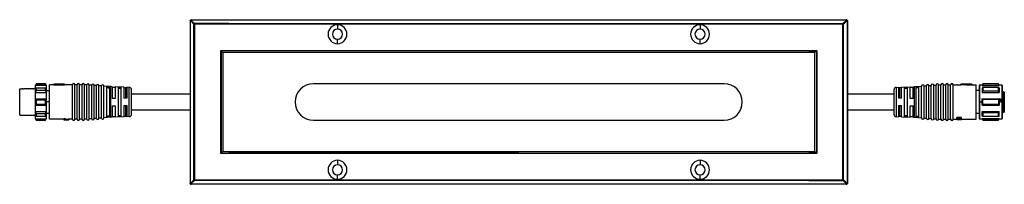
# Model space of a CAD drawing. Header units: millimetres. Extents: x -349 to 1189, y 327 to 866.
# Tile 7 of 9: x -101 to 306, y 798 to 866. Entities that reach past the tile are written whole.
import ezdxf

# ---------------------------------------------------------------- set-up
doc = ezdxf.new("R2010")
doc.units = ezdxf.units.MM

# ---------------------------------------------------------------- blocks, each defined once
blk = doc.blocks.new('Drawing View1')
at = {"color": 7, "linetype": 'Continuous', "lineweight": 25}
for p, q in [((-272, 36.75), (-271.9, 36.75)), ((-272, 36.75), (-272, -30.25)), ((-271.9, 36.75), (-271.9, -30.25)), ((-270.38, 35.38), (-271.87, 36.87)), ((-270.13, 35.63), (-271.62, 37.12)), ((-271.5, 37.25), (-0.5, 37.25)), ((-271.5, 37.15), (-0.5, 37.15)), ((-1.87, 35.63), (-0.38, 37.12)), ((-1.62, 35.38), (-0.13, 36.87)), ((-0.1, 36.75), (-0.1, -30.25)), ((0, 36.75), (-0.1, 36.75)), ((0, 36.75), (0, -30.25)), ((-270.38, -28.88), (-270.38, 35.38)), ((-270.13, 35.38), (-270.38, 35.38)), ((-256, 35.63), (-270.13, 35.63)), ((-270.13, 35.63), (-270.13, 35.38)), ((-256, 35.39), (-270.13, 35.38)), ((-270.13, 35.38), (-270.13, -28.88)), ((-256, 35.63), (-16, 35.63)), ((-16, 35.39), (-256, 35.39)), ((-211, 35.15), (-211, 33.35)), ((-61, 35.15), (-61, 33.35)), ((-16, 35.63), (-1.87, 35.63)), ((-1.87, 35.38), (-16, 35.39)), ((-1.87, 35.63), (-1.87, 35.38)), ((-1.87, -28.88), (-1.87, 35.38)), ((-1.87, 35.38), (-1.62, 35.38)), ((-1.62, -28.88), (-1.62, 35.38)), ((-211, 27.35), (-211, 29.15)), ((-61, 27.35), (-61, 29.15)), ((-259.3, 24.55), (-256, 24.55)), ((-259.3, -18.05), (-259.3, 24.55)), ((-259.2, 24.45), (-259.3, 24.55)), ((-256, 24.45), (-259.2, 24.45)), ((-259.2, 24.45), (-259.2, -17.95)), ((-258.5, 23.75), (-259.2, 24.45)), ((-256, 24.55), (-136, 24.55)), ((-256, 24.45), (-256, 24.55)), ((-16, 24.45), (-256, 24.45)), ((-136, 24.55), (-16, 24.55)), ((-16, 24.55), (-12.7, 24.55)), ((-16, 24.45), (-16, 24.55)), ((-16, 24.45), (-12.8, 24.45)), ((-13.5, 23.75), (-12.8, 24.45)), ((-12.8, 24.45), (-12.7, 24.55)), ((-12.8, 24.45), (-12.8, -17.95)), ((-12.7, 24.55), (-12.7, -18.05)), ((-258.5, 23.75), (-258.5, -17.25)), ((-13.5, 23.75), (-258.5, 23.75)), ((-13.5, -17.25), (-13.5, 23.75)), ((-342.5, -2.15), (-342.5, 8.65)), ((-342.5, 8.65), (-341.74, 8.65)), ((-341.15, 8.65), (-341.74, 8.65)), ((-341.15, 8.65), (-340.85, 8.65)), ((-340.04, 8.65), (-340.85, 8.65)), ((-340.04, 8.65), (-339.85, 8.65)), ((-339.04, 8.65), (-339.85, 8.65)), ((-339.04, 8.65), (-338.85, 8.65)), ((-338.04, 8.65), (-338.85, 8.65)), ((-338.04, 8.65), (-337.85, 8.65)), ((-337.04, 8.65), (-337.85, 8.65)), ((-337.04, 8.65), (-336.85, 8.65)), ((-336, 8.65), (-336.85, 8.65)), ((-335.7, 10.75), (-336, 10.25)), ((-336, 10.14), (-336, 10.25)), ((-336, 10.14), (-331.5, 10.14)), ((-336, 9), (-336, 10.14)), ((-331.8, 10.75), (-335.7, 10.75)), ((-335.7, 10.69), (-331.8, 10.69)), ((-335.7, 9.17), (-331.8, 9.17)), ((-331.5, 10.25), (-331.8, 10.75)), ((-331.8, 10.69), (-331.8, 10.75)), ((-330.2, -3.9), (-330.2, 10.4)), ((-328.4, 10.4), (-330.2, 10.4)), ((-323.9, 10.6), (-328.4, 10.6)), ((-328.4, 10.6), (-326.4, 10.45)), ((-328.4, 10.6), (-328.4, 10.4)), ((-328.4, 10.4), (-326.4, 10.24)), ((-326.4, 10.54), (-323.9, 10.54)), ((-326.4, 10.54), (-326.4, 10.45)), ((-326.4, 10.45), (-326.4, 10.24)), ((-326.4, 10.34), (-323.9, 10.34)), ((-323.9, 10.6), (-323.9, 10.54)), ((-323.9, 10.54), (-323.9, 10.34)), ((-322.39, 10.4), (-323.9, 10.4)), ((-322.16, 10.4), (-322.39, 10.4)), ((-320.7, 10.4), (-322.16, 10.4)), ((-320.7, -3.9), (-320.7, 10.4)), ((-319.7, -3.9), (-319.7, 10.4)), ((-318.7, 10.4), (-319.7, 10.4)), ((-318.7, -3.9), (-318.7, 10.4)), ((-317.7, -3.9), (-317.7, 10.4)), ((-316.7, 10.4), (-317.7, 10.4)), ((-316.7, -3.9), (-316.7, 10.4)), ((-315.7, -3.86), (-315.7, 10.36)), ((-314.7, 10.29), (-315.7, 10.36)), ((-314.7, -3.79), (-314.7, 10.29)), ((-313.7, -3.72), (-313.7, 10.22)), ((-312.7, 10.15), (-313.7, 10.22)), ((-312.7, -3.65), (-312.7, 10.15)), ((-311.7, -3.58), (-311.7, 10.08)), ((-310.7, 10.01), (-311.7, 10.08)), ((-310.7, -3.51), (-310.7, 10.01)), ((-309.7, -3.44), (-309.7, 9.94)), ((-308.7, 9.87), (-309.7, 9.94)), ((-308.7, -3.37), (-308.7, 9.87)), ((-307.7, -3.29), (-307.7, 9.8)), ((-304.75, 9.59), (-307.7, 9.8)), ((-306.6, 9.52), (-306.6, -3.02)), ((-305.4, 9.43), (-305.4, -2.93)), ((-304.75, -3.08), (-304.75, 9.59)), ((-304.2, 9.56), (-304.75, 9.59)), ((-304.2, 9.56), (-304.2, 4.75)), ((-303, 9.22), (-304.2, 9.26)), ((-303, 9.52), (-303, 4.75)), ((-299.4, 9.38), (-303, 9.52)), ((-301.8, 9.27), (-301.8, -2.77)), ((-300.6, 9.22), (-300.6, -2.72)), ((-299.4, 9.38), (-299.4, 4.82)), ((-298.73, 9.05), (-299.4, 9.08)), ((-298.2, 9.05), (-298.73, 9.05)), ((-298.73, 9.05), (-298.73, 4.82)), ((-298.2, 9.33), (-298.2, 4.82)), ((-297.16, 9.29), (-298.2, 9.33)), ((-297.16, -2.79), (-297.16, 9.29)), ((-296.2, -1.79), (-296.2, 8.29)), ((-51, 10.75), (-221, 10.75)), ((19.2, 8.29), (19.2, -1.79)), ((20.16, 9.29), (21.2, 9.33)), ((20.16, 9.29), (20.16, -2.79)), ((21.2, 4.82), (21.2, 9.33)), ((21.73, 9.05), (21.2, 9.05)), ((22.4, 9.08), (21.73, 9.05)), ((21.73, 4.82), (21.73, 9.05)), ((22.4, 9.38), (26, 9.52)), ((22.4, 4.82), (22.4, 9.38)), ((23.6, -2.74), (23.6, 9.24)), ((24.8, -2.79), (24.8, 9.29)), ((26, 4.75), (26, 9.52)), ((27.2, 9.26), (26, 9.22)), ((27.2, 9.56), (27.75, 9.59)), ((27.2, 4.75), (27.2, 9.56)), ((27.75, 9.59), (30.7, 9.8)), ((27.75, -3.08), (27.75, 9.59)), ((28.4, -2.95), (28.4, 9.45)), ((29.6, -3.04), (29.6, 9.54)), ((30.7, -3.29), (30.7, 9.8)), ((31.7, 9.87), (32.7, 9.94)), ((31.7, -3.37), (31.7, 9.87)), ((32.7, -3.44), (32.7, 9.94)), ((33.7, 10.01), (34.7, 10.08)), ((33.7, -3.51), (33.7, 10.01)), ((34.7, -3.58), (34.7, 10.08)), ((35.7, 10.15), (36.7, 10.22)), ((35.7, -3.65), (35.7, 10.15)), ((36.7, -3.72), (36.7, 10.22)), ((37.7, 10.29), (38.7, 10.36)), ((37.7, -3.79), (37.7, 10.29)), ((38.7, -3.86), (38.7, 10.36)), ((39.7, -3.9), (39.7, 10.4)), ((39.7, 10.4), (40.7, 10.4)), ((40.7, -3.9), (40.7, 10.4)), ((41.7, -3.9), (41.7, 10.4)), ((41.7, 10.4), (42.7, 10.4)), ((42.7, -3.9), (42.7, 10.4)), ((43.7, -3.9), (43.7, 10.4)), ((43.7, 10.4), (45.16, 10.4)), ((45.39, 10.4), (45.16, 10.4)), ((45.39, 10.4), (46.9, 10.4)), ((51.4, 10.6), (46.9, 10.6)), ((46.9, 10.54), (46.9, 10.6)), ((49.4, 10.54), (46.9, 10.54)), ((46.9, 10.54), (46.9, 10.34)), ((49.4, 10.34), (46.9, 10.34)), ((49.4, 10.45), (51.4, 10.6)), ((49.4, 10.45), (49.4, 10.54)), ((49.4, 10.45), (49.4, 10.24)), ((49.4, 10.24), (51.4, 10.4)), ((51.4, 10.6), (51.4, 10.4)), ((51.4, 10.4), (53.2, 10.4)), ((53.2, -3.9), (53.2, 10.4)), ((54.5, 10.05), (54.5, 3.25)), ((55.75, 10.25), (54.7, 10.25)), ((54.7, 10.25), (54.7, 3.25)), ((56.04, 10.75), (55.75, 10.25)), ((55.75, 10.25), (55.75, 10.12)), ((55.75, 10.12), (62.75, 10.12)), ((55.75, 9.07), (55.75, 7.14)), ((62.46, 10.75), (56.04, 10.75)), ((56.04, 10.75), (56.04, 10.68)), ((62.46, 10.68), (56.04, 10.68)), ((62.46, 9.24), (56.04, 9.24)), ((56.04, 9.24), (56.04, 7.77)), ((62.75, 10.25), (62.46, 10.75)), ((62.46, 10.68), (62.46, 10.75)), ((62.46, 7.77), (62.46, 9.24)), ((63.85, 10.25), (62.75, 10.25)), ((62.75, 10.25), (62.75, 10.12)), ((62.75, 9.07), (62.75, 7.14)), ((63.85, 10.25), (63.85, 4.62)), ((64, 10.1), (64, 4.59)), ((-336, 7.24), (-331.5, 7.24)), ((-336, 4.5), (-331.5, 4.5)), ((-335.7, 8.07), (-331.8, 8.07)), ((-335.7, 4.18), (-331.8, 4.18)), ((-330.2, 7.9), (-331.5, 7.9)), ((-303, 4.75), (-304.2, 4.75)), ((-298.2, 4.82), (-299.4, 4.82)), ((22.4, 4.82), (21.2, 4.82)), ((27.2, 4.75), (26, 4.75)), ((54.5, 7.98), (53.2, 7.98)), ((55.63, 4.62), (55.75, 4.62)), ((55.75, 7.14), (62.75, 7.14)), ((55.75, 1.88), (55.75, 4.62)), ((55.75, 4.62), (62.75, 4.62)), ((62.46, 7.77), (56.04, 7.77)), ((56.04, 2.21), (56.04, 4.29)), ((62.46, 4.29), (56.04, 4.29)), ((62.46, 4.29), (62.46, 2.21)), ((62.75, 4.62), (62.75, 1.88)), ((62.75, 4.62), (63.37, 4.62)), ((63.8, 4.62), (63.85, 4.62)), ((63.8, 4.62), (63.8, 3.25)), ((63.85, 4.62), (63.85, -3.75)), ((64.6, 7.43), (64, 7.43)), ((64, 4.59), (64, -3.6)), ((64.6, -1), (64.6, 7.43)), ((64.9, 7.13), (64.9, -0.7)), ((-336, 2), (-331.5, 2)), ((-335.7, 2.32), (-331.8, 2.32)), ((-330.2, 3.25), (-331.5, 3.25)), ((-304.2, 1.68), (-303, 1.68)), ((-304.2, 1.68), (-304.2, -3.06)), ((-303, 1.68), (-303, -3.02)), ((-299.4, 1.75), (-298.2, 1.75)), ((-299.4, 1.75), (-299.4, -2.88)), ((-298.73, 1.75), (-298.73, -2.55)), ((-298.2, 1.75), (-298.2, -2.83)), ((21.2, 1.75), (22.4, 1.75)), ((21.2, -2.83), (21.2, 1.75)), ((21.73, -2.55), (21.73, 1.75)), ((22.4, -2.88), (22.4, 1.75)), ((26, 1.68), (27.2, 1.68)), ((26, -3.02), (26, 1.68)), ((27.2, -3.06), (27.2, 1.68)), ((54.7, 3.25), (54.5, 3.25)), ((54.5, 3.25), (54.5, -3.55)), ((54.7, 3.25), (55.71, 3.25)), ((54.7, 3.25), (54.7, -3.75)), ((55.75, 1.88), (62.75, 1.88)), ((62.46, 2.21), (56.04, 2.21)), ((63.29, 3.25), (63.8, 3.25)), ((-342.5, -2.15), (-341.35, -2.15)), ((-341.35, -2.15), (-340.54, -2.15)), ((-340.54, -2.15), (-340.35, -2.15)), ((-340.35, -2.15), (-339.54, -2.15)), ((-339.54, -2.15), (-339.35, -2.15)), ((-339.35, -2.15), (-338.54, -2.15)), ((-338.54, -2.15), (-338.35, -2.15)), ((-338.35, -2.15), (-337.54, -2.15)), ((-337.54, -2.15), (-337.35, -2.15)), ((-337.35, -2.15), (-336.54, -2.15)), ((-336.54, -2.15), (-336.35, -2.15)), ((-336.35, -2.15), (-336, -2.15)), ((-336, -0.74), (-331.5, -0.74)), ((-336, -3.64), (-331.5, -3.64)), ((-336, -3.75), (-335.7, -4.25)), ((-335.7, -1.57), (-331.8, -1.57)), ((-335.7, -2.67), (-331.8, -2.67)), ((-331.8, -4.25), (-331.5, -3.75)), ((-331.5, -1.4), (-330.2, -1.4)), ((-331.5, -3.64), (-331.5, -3.75)), ((-324.2, -3.9), (-330.2, -3.9)), ((-324.2, -4.04), (-324.2, -3.84)), ((-324.2, -4.04), (-324.2, -4.06)), ((-324.2, -4.1), (-324.2, -4.06)), ((-324.16, -4), (-324.16, -3.8)), ((-324.07, -3.97), (-324.07, -3.77)), ((-323.99, -4.04), (-323.99, -4.06)), ((-323.94, -4.08), (-323.94, -4.02)), ((-323.9, -3.94), (-323.9, -3.74)), ((-323.86, -4.09), (-323.86, -4)), ((-323.73, -3.73), (-323.65, -3.73)), ((-323.73, -3.93), (-323.73, -3.73)), ((-323.73, -3.93), (-323.65, -3.93)), ((-323.73, -3.98), (-323.65, -3.98)), ((-323.73, -4.09), (-323.73, -3.98)), ((-323.65, -3.93), (-323.65, -3.73)), ((-323.48, -3.94), (-323.48, -3.74)), ((-323.48, -4), (-322.41, -4.1)), ((-323.35, -3.75), (-322.41, -3.89)), ((-323.35, -3.96), (-323.35, -3.75)), ((-323.35, -3.96), (-322.41, -4.09)), ((-322.41, -3.73), (-322.2, -3.73)), ((-322.41, -3.93), (-322.41, -3.73)), ((-322.41, -3.93), (-322.2, -3.93)), ((-322.41, -3.93), (-322.41, -4.09)), ((-322.2, -3.93), (-322.2, -3.73)), ((-320.7, -3.9), (-322.2, -3.9)), ((-322.2, -3.93), (-322.2, -4.1)), ((-318.7, -3.9), (-319.7, -3.9)), ((-316.7, -3.9), (-317.7, -3.9)), ((-314.7, -3.79), (-315.7, -3.86)), ((-312.7, -3.65), (-313.7, -3.72)), ((-310.7, -3.51), (-311.7, -3.58)), ((-308.7, -3.37), (-309.7, -3.44)), ((-304.75, -3.08), (-307.7, -3.29)), ((-304.2, -3.06), (-304.75, -3.08)), ((-304.2, -2.76), (-303, -2.72)), ((-299.4, -2.88), (-303, -3.02)), ((-299.4, -2.58), (-298.73, -2.55)), ((-298.73, -2.55), (-298.2, -2.55)), ((-297.16, -2.79), (-298.2, -2.83)), ((20.16, -2.79), (21.2, -2.83)), ((21.2, -2.55), (21.73, -2.55)), ((21.73, -2.55), (22.4, -2.58)), ((22.4, -2.88), (26, -3.02)), ((26, -2.72), (27.2, -2.76)), ((27.2, -3.06), (27.75, -3.08)), ((27.75, -3.08), (30.7, -3.29)), ((31.7, -3.37), (32.7, -3.44)), ((33.7, -3.51), (34.7, -3.58)), ((35.7, -3.65), (36.7, -3.72)), ((37.7, -3.79), (38.7, -3.86)), ((39.7, -3.9), (40.7, -3.9)), ((41.7, -3.9), (42.7, -3.9)), ((43.7, -3.9), (45.2, -3.9)), ((47.2, -3.19), (45.2, -3.19)), ((45.2, -3.41), (45.2, -3.19)), ((47.2, -3.41), (45.2, -3.41)), ((45.2, -3.52), (45.2, -3.41)), ((45.2, -3.53), (45.25, -3.52)), ((46.77, -3.52), (45.2, -3.52)), ((45.2, -3.74), (45.2, -3.53)), ((45.2, -3.84), (45.2, -3.74)), ((45.2, -3.97), (45.2, -3.84)), ((46.77, -3.97), (45.2, -3.97)), ((45.2, -4.02), (45.2, -3.97)), ((47.2, -4.02), (45.2, -4.02)), ((45.2, -4.08), (45.2, -4.02)), ((47.2, -3.75), (46.41, -3.68)), ((46.56, -4.06), (46.56, -4.02)), ((46.9, -4.06), (46.56, -4.06)), ((46.9, -4.06), (46.9, -4.02)), ((47.2, -3.41), (47.2, -3.19)), ((47.2, -3.58), (47.2, -3.41)), ((47.2, -3.95), (47.2, -3.75)), ((47.2, -3.9), (53.2, -3.9)), ((47.2, -4.02), (47.2, -3.95)), ((47.2, -4.08), (47.2, -4.02)), ((54.5, -1.47), (53.2, -1.47)), ((54.7, -3.75), (55.75, -3.75)), ((55.75, -0.64), (62.75, -0.64)), ((55.75, -2.57), (55.75, -0.64)), ((55.75, -3.62), (62.75, -3.62)), ((55.75, -3.75), (55.75, -3.62)), ((55.75, -3.75), (56.04, -4.25)), ((62.46, -1.27), (56.04, -1.27)), ((56.04, -1.27), (56.04, -2.74)), ((62.46, -2.74), (56.04, -2.74)), ((62.46, -2.74), (62.46, -1.27)), ((62.46, -4.25), (62.75, -3.75)), ((62.75, -2.57), (62.75, -0.64)), ((62.75, -3.75), (62.75, -3.62)), ((62.75, -3.75), (63.85, -3.75)), ((64, -1), (64.6, -1)), ((-335.7, -4.19), (-331.8, -4.19)), ((-335.7, -4.19), (-335.7, -4.25)), ((-335.7, -4.25), (-331.8, -4.25)), ((-324.2, -4.1), (-324.02, -4.1)), ((-323.73, -4.09), (-323.73, -4.1)), ((-323.73, -4.1), (-322.46, -4.1)), ((-322.41, -4.1), (-322.2, -4.1)), ((-221, -4.25), (-51, -4.25)), ((45.2, -4.1), (45.2, -4.08)), ((46.86, -4.08), (45.2, -4.08)), ((47.2, -4.1), (45.2, -4.1)), ((45.2, -4.1), (45.2, -4.1)), ((45.41, -4.1), (45.2, -4.1)), ((45.41, -4.1), (45.41, -4.1)), ((46.73, -4.1), (46.73, -4.1)), ((46.9, -4.1), (46.9, -4.1)), ((47.2, -4.1), (47.2, -4.08)), ((56.04, -4.18), (56.04, -4.25)), ((62.46, -4.18), (56.04, -4.18)), ((56.04, -4.25), (62.46, -4.25)), ((62.46, -4.25), (62.46, -4.18)), ((-259.2, -17.95), (-259.3, -18.05)), ((-256, -18.05), (-259.3, -18.05)), ((-258.5, -17.25), (-259.2, -17.95)), ((-259.2, -17.95), (-256, -17.95)), ((-258.5, -17.25), (-13.5, -17.25)), ((-136, -17.95), (-256, -17.95)), ((-136, -18.05), (-256, -18.05)), ((-136, -17.95), (-16, -17.95)), ((-16, -18.05), (-136, -18.05)), ((-12.8, -17.95), (-16, -17.95)), ((-12.7, -18.05), (-16, -18.05)), ((-13.5, -17.25), (-12.8, -17.95)), ((-12.8, -17.95), (-12.7, -18.05)), ((-211, -20.85), (-211, -22.65)), ((-61, -20.85), (-61, -22.65)), ((-211, -28.65), (-211, -26.85)), ((-61, -28.65), (-61, -26.85)), ((-271.87, -30.37), (-270.38, -28.88)), ((-271.62, -30.62), (-270.13, -29.13)), ((-0.5, -30.65), (-271.5, -30.65)), ((-271.5, -30.75), (-271.5, -30.65)), ((-0.5, -30.75), (-271.5, -30.75)), ((-270.38, -28.88), (-270.13, -28.88)), ((-270.13, -28.88), (-256, -28.89)), ((-270.13, -28.88), (-270.13, -29.13)), ((-256, -29.13), (-270.13, -29.13)), ((-256, -28.89), (-16, -28.89)), ((-16, -29.13), (-256, -29.13)), ((-16, -28.89), (-1.87, -28.88)), ((-16, -29.13), (-1.87, -29.13)), ((-1.87, -28.88), (-1.87, -29.13)), ((-1.62, -28.88), (-1.87, -28.88)), ((-0.38, -30.62), (-1.87, -29.13)), ((-0.13, -30.37), (-1.62, -28.88)), ((-0.5, -30.75), (-0.5, -30.65))]:
    blk.add_line(p, q, dxfattribs=at)
at = {"color": 7, "linetype": 'Continuous', "lineweight": 25, "flags": 128}
for points in [[(-271.96, 36.96), (-271.96, 36.95), (-271.95, 36.94), (-271.95, 36.93), (-271.94, 36.92), (-271.93, 36.91), (-271.91, 36.9), (-271.89, 36.89), (-271.87, 36.87)], [(-271.71, 37.21), (-271.7, 37.21), (-271.69, 37.2), (-271.68, 37.2), (-271.67, 37.19), (-271.66, 37.18), (-271.65, 37.16), (-271.64, 37.14), (-271.62, 37.12)], [(-271.5, 37.25), (-271.5, 37.25), (-271.5, 37.24)], [(-271.5, 37.24), (-271.5, 37.24), (-271.5, 37.23), (-271.5, 37.22), (-271.5, 37.21), (-271.5, 37.19), (-271.5, 37.17), (-271.5, 37.15)], [(-0.5, 37.25), (-0.5, 37.25), (-0.5, 37.24), (-0.5, 37.23), (-0.5, 37.22), (-0.5, 37.21), (-0.5, 37.19), (-0.5, 37.17), (-0.5, 37.15)], [(-0.29, 37.21), (-0.3, 37.21), (-0.31, 37.2), (-0.32, 37.2), (-0.33, 37.19), (-0.34, 37.18), (-0.35, 37.16), (-0.36, 37.14), (-0.38, 37.12)], [(-0.04, 36.96), (-0.04, 36.95), (-0.05, 36.94), (-0.05, 36.93), (-0.06, 36.92), (-0.07, 36.91), (-0.09, 36.9), (-0.11, 36.89), (-0.13, 36.87)], [(-336, 7.24), (-336, 7.49), (-336, 7.74), (-336, 7.97), (-336, 8.2), (-336, 8.42), (-336, 8.62), (-336, 8.82), (-336, 9)], [(-335.7, 10.75), (-335.7, 10.75), (-335.7, 10.74), (-335.7, 10.72), (-335.7, 10.69)], [(-335.7, 9.17), (-335.7, 9.04), (-335.7, 8.92), (-335.7, 8.79), (-335.7, 8.65), (-335.7, 8.51), (-335.7, 8.37), (-335.7, 8.22), (-335.7, 8.07)], [(-331.8, 8.07), (-331.8, 8.22), (-331.8, 8.37), (-331.8, 8.51), (-331.8, 8.65), (-331.8, 8.79), (-331.8, 8.92), (-331.8, 9.04), (-331.8, 9.17)], [(-331.5, 10.25), (-331.5, 10.24), (-331.5, 10.22), (-331.5, 10.19), (-331.5, 10.14)], [(-331.5, 10.14), (-331.5, 10.06), (-331.5, 9.97), (-331.5, 9.85), (-331.5, 9.72), (-331.5, 9.57), (-331.5, 9.4), (-331.5, 9.21), (-331.5, 9)], [(-331.5, 9), (-331.5, 8.82), (-331.5, 8.62), (-331.5, 8.42), (-331.5, 8.2), (-331.5, 7.97), (-331.5, 7.74), (-331.5, 7.49), (-331.5, 7.24)], [(-306.6, 9.52), (-305.93, 9.47), (-305.4, 9.43)], [(-306.6, 9.21), (-305.93, 9.16), (-305.4, 9.12)], [(-301.8, 9.27), (-301.13, 9.24), (-300.6, 9.22)], [(-301.8, 8.96), (-301.13, 8.93), (-300.6, 8.91)], [(23.6, 9.24), (24.27, 9.26), (24.8, 9.29)], [(23.6, 8.93), (24.27, 8.96), (24.8, 8.98)], [(28.4, 9.45), (29.07, 9.5), (29.6, 9.54)], [(28.4, 9.14), (29.07, 9.19), (29.6, 9.23)], [(-336, 4.5), (-336, 4.87), (-336, 5.23), (-336, 5.58), (-336, 5.93), (-336, 6.27), (-336, 6.6), (-336, 6.92), (-336, 7.24)], [(-336, 2), (-336, 2.31), (-336, 2.62), (-336, 2.94), (-336, 3.25), (-336, 3.56), (-336, 3.88), (-336, 4.19), (-336, 4.5)], [(-335.7, 4.18), (-335.7, 3.95), (-335.7, 3.71), (-335.7, 3.48), (-335.7, 3.25), (-335.7, 3.02), (-335.7, 2.79), (-335.7, 2.55), (-335.7, 2.32)], [(-331.8, 2.32), (-331.8, 2.55), (-331.8, 2.79), (-331.8, 3.02), (-331.8, 3.25), (-331.8, 3.48), (-331.8, 3.71), (-331.8, 3.95), (-331.8, 4.18)], [(-331.5, 7.24), (-331.5, 6.92), (-331.5, 6.6), (-331.5, 6.27), (-331.5, 5.93), (-331.5, 5.58), (-331.5, 5.23), (-331.5, 4.87), (-331.5, 4.5)], [(-331.5, 4.5), (-331.5, 4.19), (-331.5, 3.88), (-331.5, 3.56), (-331.5, 3.25), (-331.5, 2.94), (-331.5, 2.62), (-331.5, 2.31), (-331.5, 2)], [(-336, -0.74), (-336, -0.42), (-336, -0.1), (-336, 0.23), (-336, 0.57), (-336, 0.92), (-336, 1.27), (-336, 1.63), (-336, 2)], [(-331.5, 2), (-331.5, 1.63), (-331.5, 1.27), (-331.5, 0.92), (-331.5, 0.57), (-331.5, 0.23), (-331.5, -0.1), (-331.5, -0.42), (-331.5, -0.74)], [(-336, -2.5), (-336, -2.32), (-336, -2.12), (-336, -1.92), (-336, -1.7), (-336, -1.47), (-336, -1.24), (-336, -0.99), (-336, -0.74)], [(-336, -3.64), (-336, -3.56), (-336, -3.47), (-336, -3.35), (-336, -3.22), (-336, -3.07), (-336, -2.9), (-336, -2.71), (-336, -2.5)], [(-336, -3.75), (-336, -3.74), (-336, -3.72), (-336, -3.69), (-336, -3.64)], [(-335.7, -1.57), (-335.7, -1.72), (-335.7, -1.87), (-335.7, -2.01), (-335.7, -2.15), (-335.7, -2.29), (-335.7, -2.42), (-335.7, -2.54), (-335.7, -2.67)], [(-331.8, -2.67), (-331.8, -2.54), (-331.8, -2.42), (-331.8, -2.29), (-331.8, -2.15), (-331.8, -2.01), (-331.8, -1.87), (-331.8, -1.72), (-331.8, -1.57)], [(-331.5, -0.74), (-331.5, -0.99), (-331.5, -1.24), (-331.5, -1.47), (-331.5, -1.7), (-331.5, -1.92), (-331.5, -2.12), (-331.5, -2.32), (-331.5, -2.5)], [(-331.5, -2.5), (-331.5, -2.71), (-331.5, -2.9), (-331.5, -3.07), (-331.5, -3.22), (-331.5, -3.35), (-331.5, -3.47), (-331.5, -3.56), (-331.5, -3.64)], [(-305.4, -2.62), (-306.07, -2.67), (-306.6, -2.71)], [(-305.4, -2.93), (-306.07, -2.98), (-306.6, -3.02)], [(-300.6, -2.41), (-301.27, -2.44), (-301.8, -2.46)], [(-300.6, -2.72), (-301.27, -2.75), (-301.8, -2.77)], [(24.8, -2.48), (24.13, -2.45), (23.6, -2.43)], [(24.8, -2.79), (24.13, -2.76), (23.6, -2.74)], [(29.6, -2.73), (28.93, -2.68), (28.4, -2.64)], [(29.6, -3.04), (28.93, -2.99), (28.4, -2.95)], [(-331.8, -4.25), (-331.8, -4.25), (-331.8, -4.24), (-331.8, -4.22), (-331.8, -4.19)], [(-272, -30.25), (-272, -30.25), (-271.99, -30.25)], [(-271.99, -30.25), (-271.99, -30.25), (-271.98, -30.25), (-271.97, -30.25), (-271.96, -30.25), (-271.94, -30.25), (-271.92, -30.25), (-271.9, -30.25)], [(-271.96, -30.46), (-271.96, -30.45), (-271.95, -30.44), (-271.95, -30.43), (-271.94, -30.42), (-271.93, -30.41), (-271.91, -30.4), (-271.89, -30.39), (-271.87, -30.37)], [(-271.71, -30.71), (-271.7, -30.71), (-271.69, -30.7), (-271.68, -30.7), (-271.67, -30.69), (-271.66, -30.68), (-271.65, -30.66), (-271.64, -30.64), (-271.62, -30.62)], [(-0.29, -30.71), (-0.3, -30.71), (-0.31, -30.7), (-0.32, -30.7), (-0.33, -30.69), (-0.34, -30.68), (-0.35, -30.66), (-0.36, -30.64), (-0.38, -30.62)], [(-0.04, -30.46), (-0.04, -30.45), (-0.05, -30.44), (-0.05, -30.43), (-0.06, -30.42), (-0.07, -30.41), (-0.09, -30.4), (-0.11, -30.39), (-0.13, -30.37)], [(0, -30.25), (0, -30.25), (-0.01, -30.25), (-0.02, -30.25), (-0.03, -30.25), (-0.04, -30.25), (-0.06, -30.25), (-0.08, -30.25), (-0.1, -30.25)]]:
    blk.add_lwpolyline(points, dxfattribs=at)
at = {"color": 7, "linetype": 'Continuous', "lineweight": 25}
for centre, radius, start, end in [((-269.36, 34.61), 1.28, 127.0619, 142.9368), ((-211, 31.25), 3.9, 90, 270), ((-211, 31.25), 2.1, 90, 270), ((-211, 31.25), 3.9, 270, 90), ((-211, 31.25), 2.1, 270, 90), ((-61, 31.25), 3.9, 90, 270), ((-61, 31.25), 2.1, 90, 270), ((-61, 31.25), 3.9, 270, 90), ((-61, 31.25), 2.1, 270, 90), ((-2.64, 34.61), 1.28, 37.0632, 52.9381), ((-320.2, 10.4), 0.5, 0, 180), ((-318.2, 10.4), 0.5, 0, 180), ((-316.2, 10.4), 0.5, 0, 180), ((-314.2, 10.26), 0.5, 0, 175.9282), ((-312.2, 10.12), 0.5, 0, 175.9282), ((-310.2, 9.97), 0.5, 0, 175.9282), ((-308.2, 9.83), 0.5, 0, 175.9282), ((-297.2, 8.29), 1, 0, 87.7566), ((-221, 3.25), 7.5, 90, 270), ((-51, 3.25), 7.5, 270, 90), ((20.2, 8.29), 1, 92.2434, 180), ((31.2, 9.83), 0.5, 4.0718, 180), ((33.2, 9.97), 0.5, 4.0718, 180), ((35.2, 10.12), 0.5, 4.0718, 180), ((37.2, 10.26), 0.5, 4.0718, 180), ((39.2, 10.4), 0.5, 0, 180), ((41.2, 10.4), 0.5, 0, 180), ((43.2, 10.4), 0.5, 0, 180), ((54.7, 10.05), 0.2, 90, 180), ((63.85, 10.1), 0.15, 360, 90), ((63.89, 4.4), 0.217, 58.3445, 99.5647), ((-320.2, -3.9), 0.5, 180, 0), ((-318.2, -3.9), 0.5, 180, 0), ((-316.2, -3.9), 0.5, 180, 0), ((-314.2, -3.76), 0.5, 184.0718, 0), ((-312.2, -3.62), 0.5, 184.0718, 0), ((-310.2, -3.47), 0.5, 184.0718, 0), ((-308.2, -3.33), 0.5, 184.0718, 0), ((-297.2, -1.79), 1, 272.2434, 0), ((20.2, -1.79), 1, 180, 267.7566), ((31.2, -3.33), 0.5, 180, 355.9282), ((33.2, -3.47), 0.5, 180, 355.9282), ((35.2, -3.62), 0.5, 180, 355.9282), ((37.2, -3.76), 0.5, 180, 355.9282), ((39.2, -3.9), 0.5, 180, 0), ((41.2, -3.9), 0.5, 180, 0), ((43.2, -3.9), 0.5, 180, 0), ((54.7, -3.55), 0.2, 180, 270), ((63.85, -3.6), 0.15, 270, 0), ((64.6, -0.7), 0.3, 270, 0), ((-211, -24.75), 3.9, 90, 270), ((-211, -24.75), 2.1, 90, 270), ((-211, -24.75), 3.9, 270, 90), ((-211, -24.75), 2.1, 270, 90), ((-61, -24.75), 3.9, 90, 270), ((-61, -24.75), 2.1, 90, 270), ((-61, -24.75), 3.9, 270, 90), ((-61, -24.75), 2.1, 270, 90), ((-269.36, -28.11), 1.28, 217.0632, 232.9381), ((-2.64, -28.11), 1.28, 307.0619, 322.9368)]:
    blk.add_arc(centre, radius, start, end, dxfattribs=at)
for points, knots in [([(-272, 36.75), (-272, 36.77), (-272, 36.8), (-271.99, 36.85), (-271.98, 36.91), (-271.96, 36.94), (-271.96, 36.96)], [0, 0, 0, 0, 0.244391, 0.492683, 0.744617, 1, 1, 1, 1]), ([(-271.95, 36.94), (-271.97, 36.91), (-271.99, 36.85), (-271.99, 36.78), (-271.99, 36.75)], [0, 0, 0, 0, 0.4985457, 1, 1, 1, 1]), ([(-271.87, 36.87), (-271.86, 36.89), (-271.84, 36.92), (-271.81, 36.97), (-271.77, 37.02), (-271.72, 37.06), (-271.67, 37.09), (-271.64, 37.11), (-271.62, 37.12)], [0, 0, 0, 0, 0.167444, 0.334086, 0.500292, 0.666433, 0.83288, 1, 1, 1, 1]), ([(-271.5, 37.24), (-271.53, 37.24), (-271.6, 37.24), (-271.66, 37.22), (-271.69, 37.2)], [0, 0, 0, 0, 0.501433, 1, 1, 1, 1]), ([(-0.31, 37.2), (-0.34, 37.22), (-0.4, 37.24), (-0.47, 37.24), (-0.5, 37.24)], [0, 0, 0, 0, 0.498567, 1, 1, 1, 1]), ([(-0.38, 37.12), (-0.36, 37.11), (-0.33, 37.09), (-0.28, 37.06), (-0.23, 37.01), (-0.18, 36.95), (-0.14, 36.9), (-0.13, 36.87)], [0, 0, 0, 0, 0.1641329, 0.3238993, 0.4791048, 0.7340946, 1, 1, 1, 1]), ([(-0.29, 37.21), (-0.28, 37.2), (-0.24, 37.18), (-0.19, 37.14), (-0.15, 37.1), (-0.11, 37.06), (-0.07, 37.01), (-0.05, 36.97), (-0.04, 36.96)], [0, 0, 0, 0, 0.1672131, 0.3337127, 0.4998691, 0.6660547, 0.8326418, 1, 1, 1, 1]), ([(-0.01, 36.75), (-0.01, 36.78), (-0.01, 36.85), (-0.03, 36.91), (-0.05, 36.94)], [0, 0, 0, 0, 0.501454, 1, 1, 1, 1]), ([(-0.04, 36.96), (-0.04, 36.94), (-0.02, 36.91), (-0.01, 36.85), (0, 36.8), (0, 36.77), (0, 36.75)], [0, 0, 0, 0, 0.254075, 0.505226, 0.753762, 1, 1, 1, 1]), ([(-335.7, 10.69), (-335.76, 10.59), (-335.86, 10.4), (-335.96, 10.22), (-336, 10.14)], [0, 0, 0, 0, 0.571015, 1, 1, 1, 1]), ([(-336, 9), (-335.95, 9.03), (-335.85, 9.09), (-335.75, 9.14), (-335.7, 9.17)], [0, 0, 0, 0, 0.549062, 1, 1, 1, 1]), ([(-331.5, 10.14), (-331.55, 10.24), (-331.65, 10.42), (-331.75, 10.61), (-331.8, 10.69)], [0, 0, 0, 0, 0.548965, 1, 1, 1, 1]), ([(-331.8, 9.17), (-331.74, 9.14), (-331.64, 9.08), (-331.54, 9.03), (-331.5, 9)], [0, 0, 0, 0, 0.570659, 1, 1, 1, 1]), ([(56.04, 10.68), (55.98, 10.57), (55.89, 10.38), (55.79, 10.2), (55.75, 10.12)], [0, 0, 0, 0, 0.571498, 1, 1, 1, 1]), ([(55.75, 9.07), (55.8, 9.1), (55.9, 9.16), (55.99, 9.21), (56.04, 9.24)], [0, 0, 0, 0, 0.548345, 1, 1, 1, 1]), ([(62.46, 10.68), (62.52, 10.57), (62.61, 10.38), (62.71, 10.2), (62.75, 10.12)], [0, 0, 0, 0, 0.571498, 1, 1, 1, 1]), ([(62.75, 9.07), (62.7, 9.1), (62.6, 9.16), (62.51, 9.21), (62.46, 9.24)], [0, 0, 0, 0, 0.548345, 1, 1, 1, 1]), ([(-335.7, 8.07), (-335.76, 7.91), (-335.86, 7.64), (-335.96, 7.36), (-336, 7.24)], [0, 0, 0, 0, 0.571481, 1, 1, 1, 1]), ([(-336, 4.5), (-335.95, 4.44), (-335.85, 4.33), (-335.75, 4.22), (-335.7, 4.18)], [0, 0, 0, 0, 0.548966, 1, 1, 1, 1]), ([(-331.5, 7.24), (-331.55, 7.39), (-331.65, 7.67), (-331.75, 7.95), (-331.8, 8.07)], [0, 0, 0, 0, 0.5497002, 1, 1, 1, 1]), ([(-331.8, 4.18), (-331.74, 4.24), (-331.64, 4.35), (-331.54, 4.45), (-331.5, 4.5)], [0, 0, 0, 0, 0.571015, 1, 1, 1, 1]), ([(-272, 6.5), (-272.11, 6.5), (-273.38, 6.5), (-276.04, 6.5), (-280.18, 6.5), (-284.96, 6.5), (-290.37, 6.5), (-294.19, 6.5), (-296.2, 6.5)], [0, 0, 0, 0, 0.013257, 0.158376, 0.329587, 0.526906, 0.750359, 1, 1, 1, 1]), ([(19.2, 6.5), (17.61, 6.5), (14.59, 6.5), (10.31, 6.5), (6.54, 6.5), (3.32, 6.5), (1.2, 6.5), (0.16, 6.5), (0, 6.5)], [0, 0, 0, 0, 0.248381, 0.472057, 0.668852, 0.837074, 0.975434, 1, 1, 1, 1]), ([(55.63, 4.62), (55.66, 4.36), (55.7, 3.91), (55.71, 3.45), (55.71, 3.25)], [0, 0, 0, 0, 0.561532, 1, 1, 1, 1]), ([(56.04, 7.77), (55.98, 7.65), (55.89, 7.44), (55.79, 7.23), (55.75, 7.14)], [0, 0, 0, 0, 0.571498, 1, 1, 1, 1]), ([(55.75, 4.62), (55.8, 4.56), (55.9, 4.45), (55.99, 4.34), (56.04, 4.29)], [0, 0, 0, 0, 0.548345, 1, 1, 1, 1]), ([(62.46, 7.77), (62.52, 7.65), (62.61, 7.44), (62.71, 7.23), (62.75, 7.14)], [0, 0, 0, 0, 0.571498, 1, 1, 1, 1]), ([(62.75, 4.62), (62.7, 4.56), (62.6, 4.45), (62.51, 4.34), (62.46, 4.29)], [0, 0, 0, 0, 0.548345, 1, 1, 1, 1]), ([(63.37, 4.62), (63.34, 4.36), (63.3, 3.91), (63.29, 3.45), (63.29, 3.25)], [0, 0, 0, 0, 0.561532, 1, 1, 1, 1]), ([(64.6, 7.43), (64.64, 7.43), (64.72, 7.42), (64.82, 7.35), (64.89, 7.25), (64.9, 7.17), (64.9, 7.13)], [0, 0, 0, 0, 0.245358, 0.495293, 0.74757, 1, 1, 1, 1]), ([(-335.7, 2.32), (-335.76, 2.26), (-335.86, 2.15), (-335.96, 2.05), (-336, 2)], [0, 0, 0, 0, 0.571015, 1, 1, 1, 1]), ([(-331.5, 2), (-331.55, 2.06), (-331.65, 2.17), (-331.75, 2.28), (-331.8, 2.32)], [0, 0, 0, 0, 0.548965, 1, 1, 1, 1]), ([(-296.2, 0), (-294.45, 0), (-291.14, 0), (-286.47, 0), (-282.38, 0), (-278.87, 0), (-275.67, 0), (-273.44, 0), (-272.2, 0), (-272, 0)], [0, 0, 0, 0, 0.2168881, 0.4098219, 0.578842, 0.7239708, 0.8452202, 0.9756862, 1, 1, 1, 1]), ([(0, 0), (0.15, 0), (1.59, 0), (4.51, 0), (8.93, 0), (13.89, 0), (17.38, 0), (19.2, 0)], [0, 0, 0, 0, 0.023952, 0.224839, 0.456005, 0.715312, 1, 1, 1, 1]), ([(56.04, 2.21), (55.98, 2.15), (55.89, 2.04), (55.79, 1.93), (55.75, 1.88)], [0, 0, 0, 0, 0.571498, 1, 1, 1, 1]), ([(62.46, 2.21), (62.52, 2.15), (62.61, 2.04), (62.71, 1.93), (62.75, 1.88)], [0, 0, 0, 0, 0.571498, 1, 1, 1, 1]), ([(-336, -0.74), (-335.95, -0.89), (-335.85, -1.17), (-335.75, -1.45), (-335.7, -1.57)], [0, 0, 0, 0, 0.5497, 1, 1, 1, 1]), ([(-335.7, -2.67), (-335.76, -2.64), (-335.86, -2.58), (-335.96, -2.53), (-336, -2.5)], [0, 0, 0, 0, 0.5706592, 1, 1, 1, 1]), ([(-336, -3.64), (-335.95, -3.74), (-335.85, -3.92), (-335.75, -4.11), (-335.7, -4.19)], [0, 0, 0, 0, 0.548966, 1, 1, 1, 1]), ([(-331.8, -1.57), (-331.74, -1.41), (-331.64, -1.14), (-331.54, -0.86), (-331.5, -0.74)], [0, 0, 0, 0, 0.5714813, 1, 1, 1, 1]), ([(-331.5, -2.5), (-331.55, -2.53), (-331.65, -2.59), (-331.75, -2.64), (-331.8, -2.67)], [0, 0, 0, 0, 0.549062, 1, 1, 1, 1]), ([(-331.8, -4.19), (-331.74, -4.09), (-331.64, -3.9), (-331.54, -3.72), (-331.5, -3.64)], [0, 0, 0, 0, 0.5710155, 1, 1, 1, 1]), ([(-324.16, -3.8), (-324.17, -3.81), (-324.18, -3.82), (-324.19, -3.83), (-324.2, -3.84)], [0, 0, 0, 0, 0.559995, 1, 1, 1, 1]), ([(-324.16, -4), (-324.17, -4.01), (-324.18, -4.02), (-324.19, -4.03), (-324.2, -4.04)], [0, 0, 0, 0, 0.559996, 1, 1, 1, 1]), ([(-324.2, -4.06), (-324.19, -4.06), (-324.18, -4.07), (-324.16, -4.08), (-324.16, -4.08)], [0, 0, 0, 0, 0.559994, 1, 1, 1, 1]), ([(-324.07, -3.77), (-324.09, -3.78), (-324.12, -3.79), (-324.14, -3.8), (-324.16, -3.8)], [0, 0, 0, 0, 0.559998, 1, 1, 1, 1]), ([(-324.07, -3.97), (-324.09, -3.98), (-324.12, -3.99), (-324.14, -4), (-324.16, -4)], [0, 0, 0, 0, 0.559998, 1, 1, 1, 1]), ([(-323.9, -3.74), (-323.93, -3.74), (-323.99, -3.75), (-324.05, -3.76), (-324.07, -3.77)], [0, 0, 0, 0, 0.559999, 1, 1, 1, 1]), ([(-323.9, -3.94), (-323.93, -3.95), (-323.99, -3.96), (-324.05, -3.97), (-324.07, -3.97)], [0, 0, 0, 0, 0.559999, 1, 1, 1, 1]), ([(-323.94, -4.02), (-323.95, -4.02), (-323.97, -4.03), (-323.98, -4.04), (-323.99, -4.04)], [0, 0, 0, 0, 0.559997, 1, 1, 1, 1]), ([(-323.99, -4.06), (-323.98, -4.07), (-323.97, -4.07), (-323.95, -4.08), (-323.94, -4.08)], [0, 0, 0, 0, 0.559997, 1, 1, 1, 1]), ([(-323.86, -4), (-323.88, -4), (-323.9, -4.01), (-323.93, -4.01), (-323.94, -4.02)], [0, 0, 0, 0, 0.559999, 1, 1, 1, 1]), ([(-323.73, -3.73), (-323.76, -3.73), (-323.82, -3.73), (-323.88, -3.73), (-323.9, -3.74)], [0, 0, 0, 0, 0.56, 1, 1, 1, 1]), ([(-323.73, -3.93), (-323.76, -3.93), (-323.82, -3.94), (-323.88, -3.94), (-323.9, -3.94)], [0, 0, 0, 0, 0.56, 1, 1, 1, 1]), ([(-323.73, -3.98), (-323.76, -3.98), (-323.8, -3.99), (-323.84, -3.99), (-323.86, -4)], [0, 0, 0, 0, 0.56, 1, 1, 1, 1]), ([(-323.65, -3.73), (-323.62, -3.73), (-323.56, -3.73), (-323.5, -3.73), (-323.48, -3.74)], [0, 0, 0, 0, 0.56, 1, 1, 1, 1]), ([(-323.65, -3.93), (-323.62, -3.93), (-323.56, -3.94), (-323.5, -3.94), (-323.48, -3.94)], [0, 0, 0, 0, 0.56, 1, 1, 1, 1]), ([(-323.65, -3.98), (-323.62, -3.98), (-323.56, -3.99), (-323.5, -3.99), (-323.48, -4)], [0, 0, 0, 0, 0.5599999, 1, 1, 1, 1]), ([(-323.48, -3.74), (-323.45, -3.74), (-323.41, -3.74), (-323.37, -3.75), (-323.35, -3.75)], [0, 0, 0, 0, 0.56, 1, 1, 1, 1]), ([(-323.48, -3.94), (-323.45, -3.94), (-323.41, -3.95), (-323.37, -3.95), (-323.35, -3.96)], [0, 0, 0, 0, 0.5599998, 1, 1, 1, 1]), ([(45.2, -3.74), (45.49, -3.71), (46.02, -3.64), (46.54, -3.56), (46.77, -3.52)], [0, 0, 0, 0, 0.559997, 1, 1, 1, 1]), ([(46.77, -3.97), (46.48, -3.95), (45.96, -3.91), (45.43, -3.86), (45.2, -3.84)], [0, 0, 0, 0, 0.559997, 1, 1, 1, 1]), ([(45.41, -3.79), (45.75, -3.76), (46.34, -3.69), (46.94, -3.61), (47.2, -3.58)], [0, 0, 0, 0, 0.559997, 1, 1, 1, 1]), ([(47.2, -3.95), (46.87, -3.93), (46.27, -3.88), (45.67, -3.82), (45.41, -3.79)], [0, 0, 0, 0, 0.559997, 1, 1, 1, 1]), ([(46.86, -4.08), (46.8, -4.08), (46.7, -4.07), (46.61, -4.06), (46.56, -4.06)], [0, 0, 0, 0, 0.559998, 1, 1, 1, 1]), ([(47.2, -4.08), (47.14, -4.08), (47.05, -4.07), (46.95, -4.06), (46.9, -4.06)], [0, 0, 0, 0, 0.559998, 1, 1, 1, 1]), ([(55.75, -0.64), (55.8, -0.75), (55.9, -0.96), (55.99, -1.17), (56.04, -1.27)], [0, 0, 0, 0, 0.548345, 1, 1, 1, 1]), ([(56.04, -2.74), (55.98, -2.71), (55.89, -2.65), (55.79, -2.59), (55.75, -2.57)], [0, 0, 0, 0, 0.571498, 1, 1, 1, 1]), ([(55.75, -3.62), (55.8, -3.72), (55.9, -3.91), (55.99, -4.09), (56.04, -4.18)], [0, 0, 0, 0, 0.548345, 1, 1, 1, 1]), ([(62.75, -0.64), (62.7, -0.75), (62.6, -0.96), (62.51, -1.17), (62.46, -1.27)], [0, 0, 0, 0, 0.548345, 1, 1, 1, 1]), ([(62.46, -2.74), (62.52, -2.71), (62.61, -2.65), (62.71, -2.59), (62.75, -2.57)], [0, 0, 0, 0, 0.571498, 1, 1, 1, 1]), ([(62.75, -3.62), (62.7, -3.72), (62.6, -3.91), (62.51, -4.09), (62.46, -4.18)], [0, 0, 0, 0, 0.548345, 1, 1, 1, 1]), ([(-324.16, -4.08), (-324.14, -4.09), (-324.11, -4.09), (-324.08, -4.09), (-324.07, -4.09)], [0, 0, 0, 0, 0.559998, 1, 1, 1, 1]), ([(-324.07, -4.09), (-324.04, -4.09), (-323.98, -4.1), (-323.93, -4.1), (-323.9, -4.1)], [0, 0, 0, 0, 0.559999, 1, 1, 1, 1]), ([(-323.94, -4.08), (-323.93, -4.08), (-323.9, -4.09), (-323.87, -4.09), (-323.86, -4.09)], [0, 0, 0, 0, 0.559999, 1, 1, 1, 1]), ([(-323.9, -4.1), (-323.87, -4.1), (-323.81, -4.1), (-323.76, -4.1), (-323.73, -4.1)], [0, 0, 0, 0, 0.56, 1, 1, 1, 1]), ([(-323.86, -4.09), (-323.84, -4.09), (-323.79, -4.09), (-323.75, -4.09), (-323.73, -4.09)], [0, 0, 0, 0, 0.56, 1, 1, 1, 1]), ([(46.9, -4.1), (46.87, -4.1), (46.81, -4.1), (46.76, -4.1), (46.73, -4.1)], [0, 0, 0, 0, 0.56, 1, 1, 1, 1]), ([(-256, -18.05), (-256, -18.02), (-256, -18), (-256, -17.96), (-256, -17.95), (-256, -17.95)], [0, 0, 0, 0, 0.5, 0.5, 1, 1, 1, 1]), ([(-16, -18.05), (-16, -18.02), (-16, -18), (-16, -17.96), (-16, -17.95), (-16, -17.95)], [0, 0, 0, 0, 0.5, 0.5, 1, 1, 1, 1]), ([(-271.99, -30.25), (-271.99, -30.28), (-271.99, -30.35), (-271.97, -30.41), (-271.95, -30.44)], [0, 0, 0, 0, 0.501415, 1, 1, 1, 1]), ([(-271.96, -30.44), (-271.94, -30.47), (-271.91, -30.52), (-271.85, -30.6), (-271.77, -30.66), (-271.72, -30.69), (-271.69, -30.71)], [0, 0, 0, 0, 0.248499, 0.499833, 0.751306, 1, 1, 1, 1]), ([(-271.71, -30.71), (-271.73, -30.7), (-271.77, -30.68), (-271.82, -30.64), (-271.87, -30.59), (-271.92, -30.53), (-271.94, -30.48), (-271.96, -30.46)], [0, 0, 0, 0, 0.188236, 0.37084, 0.54752, 0.769488, 1, 1, 1, 1]), ([(-271.62, -30.62), (-271.64, -30.61), (-271.67, -30.59), (-271.72, -30.56), (-271.77, -30.52), (-271.81, -30.47), (-271.84, -30.42), (-271.86, -30.39), (-271.87, -30.37)], [0, 0, 0, 0, 0.167377, 0.333973, 0.500161, 0.666312, 0.832801, 1, 1, 1, 1]), ([(-271.5, -30.75), (-271.52, -30.75), (-271.55, -30.75), (-271.6, -30.74), (-271.66, -30.73), (-271.69, -30.71), (-271.71, -30.71)], [0, 0, 0, 0, 0.244376, 0.492665, 0.744603, 1, 1, 1, 1]), ([(-271.69, -30.7), (-271.66, -30.72), (-271.6, -30.74), (-271.53, -30.74), (-271.5, -30.74)], [0, 0, 0, 0, 0.498538, 1, 1, 1, 1]), ([(-0.5, -30.74), (-0.47, -30.74), (-0.4, -30.74), (-0.34, -30.72), (-0.31, -30.7)], [0, 0, 0, 0, 0.501462, 1, 1, 1, 1]), ([(-0.29, -30.71), (-0.31, -30.71), (-0.34, -30.73), (-0.4, -30.74), (-0.45, -30.75), (-0.48, -30.75), (-0.5, -30.75)], [0, 0, 0, 0, 0.254072, 0.505222, 0.753759, 1, 1, 1, 1]), ([(-0.31, -30.71), (-0.28, -30.69), (-0.23, -30.66), (-0.15, -30.6), (-0.09, -30.52), (-0.06, -30.47), (-0.04, -30.44)], [0, 0, 0, 0, 0.248694, 0.500167, 0.751501, 1, 1, 1, 1]), ([(-0.04, -30.46), (-0.05, -30.47), (-0.07, -30.51), (-0.11, -30.56), (-0.15, -30.6), (-0.19, -30.64), (-0.24, -30.68), (-0.28, -30.7), (-0.29, -30.71)], [0, 0, 0, 0, 0.1671338, 0.3335858, 0.4997263, 0.6659279, 0.8325628, 1, 1, 1, 1]), ([(-0.05, -30.44), (-0.03, -30.41), (-0.01, -30.35), (-0.01, -30.28), (-0.01, -30.25)], [0, 0, 0, 0, 0.498585, 1, 1, 1, 1])]:
    blk.add_open_spline(points, degree=3, knots=knots, dxfattribs=at)
for points in [[(-271.96, 36.96), (-271.91, 37.06), (-271.81, 37.16), (-271.71, 37.21)], [(-271.87, 36.87), (-271.89, 36.84), (-271.9, 36.8), (-271.9, 36.75)], [(-271.5, 37.25), (-271.57, 37.25), (-271.64, 37.23), (-271.71, 37.21)], [(-271.5, 37.15), (-271.54, 37.15), (-271.59, 37.14), (-271.62, 37.12)], [(-0.5, 37.25), (-0.43, 37.25), (-0.36, 37.23), (-0.29, 37.21)], [(-0.5, 37.15), (-0.46, 37.15), (-0.41, 37.14), (-0.38, 37.12)], [(-0.13, 36.87), (-0.11, 36.84), (-0.1, 36.8), (-0.1, 36.75)], [(-256, 35.63), (-256, 35.56), (-256, 35.47), (-256, 35.38)], [(-16, 35.38), (-16, 35.47), (-16, 35.56), (-16, 35.63)], [(-272, -30.25), (-272, -30.32), (-271.99, -30.39), (-271.96, -30.46)], [(-271.9, -30.25), (-271.9, -30.29), (-271.89, -30.33), (-271.87, -30.37)], [(-271.62, -30.62), (-271.59, -30.64), (-271.55, -30.65), (-271.5, -30.65)], [(-256, -28.88), (-256, -28.97), (-256, -29.06), (-256, -29.13)], [(-16, -29.13), (-16, -29.06), (-16, -28.97), (-16, -28.88)], [(-0.38, -30.62), (-0.41, -30.64), (-0.45, -30.65), (-0.5, -30.65)], [(-0.13, -30.37), (-0.18, -30.47), (-0.28, -30.57), (-0.38, -30.62)], [(-0.1, -30.25), (-0.1, -30.29), (-0.11, -30.33), (-0.13, -30.37)], [(0, -30.25), (0, -30.32), (-0.01, -30.39), (-0.04, -30.46)]]:
    blk.add_open_spline(points, degree=3, dxfattribs=at)

msp = doc.modelspace()

# ---------------------------------------------------------------- block references
at = {"color": 7, "linetype": 'Continuous', "lineweight": 25}
msp.add_blockref('Drawing View1', (241.03, 828.5), dxfattribs=at)

doc.saveas('drawing.dxf')
